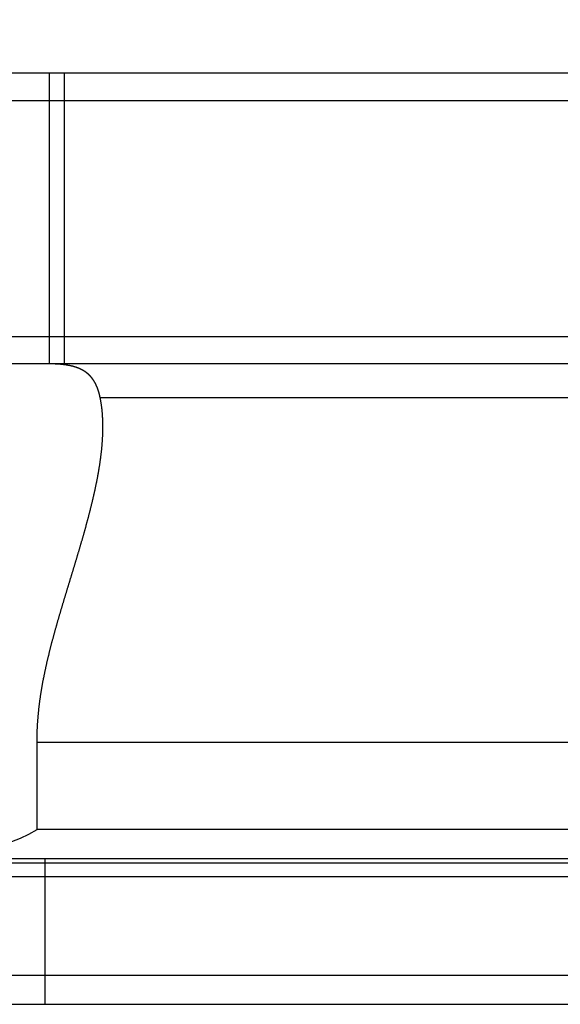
# Model space of a CAD drawing. Header units: millimetres. Extents: x 6 to 457, y 94 to 483.
# Tile 10 of 19: x 333 to 361, y 124 to 175. Entities that reach past the tile are written whole.
import ezdxf
from ezdxf.lldxf.tags import DXFTag

# ---------------------------------------------------------------- set-up
doc = ezdxf.new("R2010")
doc.units = ezdxf.units.MM
doc.header["$LTSCALE"] = 0.15
doc.layers.get('0').update_dxf_attribs({"linetype": 'CONTINUOUS'})
doc.layers.get('Defpoints').update_dxf_attribs({"linetype": 'CONTINUOUS'})
for name, color, linetype in [('2', 7, 'CONTINUOUS'), ('HID', 2, 'DASHED'), ('OUT', 3, 'CONTINUOUS')]:
    doc.layers.add(name, color=color, linetype=linetype)
doc.styles.add('DIM-7', font='SIMPLEX.shx', dxfattribs={"width": 0.7, "bigfont": 'chineset.shx'})
tags = doc.linetypes.add('DASHED', pattern=[25.72, 12.86, -12.86]).pattern_tags.tags
tags[6:7] = [DXFTag(74, 4), DXFTag(75, 0), DXFTag(340, '0'), DXFTag(46, 0.0), DXFTag(50, 0.0), DXFTag(44, 0.0), DXFTag(45, 0.0)]
tags[4:5] = [DXFTag(74, 4), DXFTag(75, 0), DXFTag(340, '0'), DXFTag(46, 0.0), DXFTag(50, 0.0), DXFTag(44, 0.0), DXFTag(45, 0.0)]
doc.dimstyles.new('CNS', dxfattribs={"dimscale": 1.5, "dimtxt": 3.5, "dimasz": 2.5, "dimexe": 1, "dimexo": 1.5, "dimgap": 0.09, "dimtad": 0, "dimdsep": 46, "dimtxsty": 'DIM-7', "dimcen": 0.09, "dimclrd": 4, "dimclre": 4, "dimclrt": 4, "dimadec": 0, "dimazin": 0, "dimtfac": 1, "dimtix": 1, "dimtmove": 2, "dimatfit": 3, "dimfxl": 1, "dimtvp": 0.971429, "dimtolj": 1, "dimarcsym": 0})

# ---------------------------------------------------------------- blocks, each defined once
blk = doc.blocks.new('*D152')
at = {"color": 7, "lineweight": -2}
for p, q in [((322.156, 174.123), (322.156, 186.648)), ((401.156, 174.123), (401.156, 186.648)), ((325.906, 185.148), (397.406, 185.148))]:
    blk.add_line(p, q, dxfattribs=at)
at = {"color": 7}
for points in [[(325.906, 185.773), (325.906, 184.523), (322.156, 185.148)], [(397.406, 185.773), (397.406, 184.523), (401.156, 185.148)]]:
    blk.add_solid(points, dxfattribs=at)
at = {"layer": 'Defpoints', "color": 0}
for p in [(401.156, 185.148), (322.156, 171.873), (401.156, 171.873)]:
    blk.add_point(p, dxfattribs=at)
at = {"color": 7, "insert": (361.656, 190.248), "char_height": 5.25, "attachment_point": 5, "style": 'DIM-7'}
blk.add_mtext('\\A1;79', dxfattribs=at)
blk = doc.blocks.new('*D153')
at = {"color": 7, "lineweight": -2}
for p, q in [((310.156, 173.125), (310.156, 198.137)), ((413.156, 173.125), (413.156, 198.137)), ((313.906, 196.637), (409.406, 196.637))]:
    blk.add_line(p, q, dxfattribs=at)
at = {"color": 7}
for points in [[(313.906, 197.262), (313.906, 196.012), (310.156, 196.637)], [(409.406, 197.262), (409.406, 196.012), (413.156, 196.637)]]:
    blk.add_solid(points, dxfattribs=at)
at = {"layer": 'Defpoints', "color": 0}
for p in [(413.156, 196.637), (310.156, 170.875), (413.156, 170.875)]:
    blk.add_point(p, dxfattribs=at)
at = {"color": 7, "insert": (361.656, 201.737), "char_height": 5.25, "attachment_point": 5, "style": 'DIM-7'}
blk.add_mtext('\\A1;103', dxfattribs=at)
blk = doc.blocks.new('*D163')
at = {"color": 7, "lineweight": -2}
for p, q in [((294.406, 172.825), (294.406, 210.639)), ((428.906, 172.825), (428.906, 210.639)), ((298.156, 209.139), (425.156, 209.139))]:
    blk.add_line(p, q, dxfattribs=at)
at = {"color": 7}
for points in [[(298.156, 209.764), (298.156, 208.514), (294.406, 209.139)], [(425.156, 209.764), (425.156, 208.514), (428.906, 209.139)]]:
    blk.add_solid(points, dxfattribs=at)
at = {"layer": 'Defpoints', "color": 0}
for p in [(428.906, 209.139), (294.406, 170.575), (428.906, 170.575)]:
    blk.add_point(p, dxfattribs=at)
at = {"color": 7, "insert": (361.656, 214.239), "char_height": 5.25, "attachment_point": 5, "style": 'DIM-7'}
blk.add_mtext('\\A1;134.5', dxfattribs=at)

msp = doc.modelspace()

# ---------------------------------------------------------------- linework, layer by layer
at = {"layer": '2', "color": 0, "linetype": 'Continuous'}
msp.add_line((272.04986, 131.16636), (445.01055, 131.16636), dxfattribs=at)
at = {"layer": 'HID', "color": 0}
for p, q in [((334.90641, 156.87348), (334.90641, 171.87348)), ((335.65641, 171.87348), (335.65641, 156.87348)), ((334.68632, 123.87349), (334.68632, 131.37348))]:
    msp.add_line(p, q, dxfattribs=at)
at = {"layer": 'OUT', "color": 0}
for p, q in [((322.15641, 171.87348), (401.15641, 171.87348)), ((401.15641, 170.42348), (322.15641, 170.42348)), ((401.15641, 158.27348), (322.15641, 158.27348)), ((401.15641, 156.87348), (322.15641, 156.87348)), ((337.51329, 155.13664), (385.79952, 155.13664)), ((334.26196, 132.87348), (334.26196, 137.37348)), ((334.26196, 137.37348), (389.05085, 137.37348)), ((389.05085, 132.87348), (334.26196, 132.87348)), ((401.15641, 131.37348), (322.15641, 131.37348)), ((271.68928, 130.45927), (445.01055, 130.45927)), ((271.29988, 125.3735), (445.01055, 125.3735)), ((225.18632, 123.87349), (445.01055, 123.87349))]:
    msp.add_line(p, q, dxfattribs=at)
for points in [[(337.51361, 155.13662, 0), (337.51161, 155.14682, 0), (337.50861, 155.15692, 0), (337.50661, 155.16702, 0), (337.50461, 155.17712, 0), (337.50261, 155.18722, 0), (337.50061, 155.19722, 0), (337.49761, 155.20722, 0), (337.49561, 155.21712, 0), (337.49361, 155.22702, 0), (337.49161, 155.23692, 0), (337.48861, 155.24682, 0), (337.48661, 155.25662, 0), (337.48461, 155.26642, 0), (337.48161, 155.27622, 0), (337.47961, 155.28592, 0), (337.47661, 155.29562, 0), (337.47461, 155.30532, 0), (337.47161, 155.31492, 0), (337.46961, 155.32452, 0), (337.46661, 155.33412, 0), (337.46461, 155.34372, 0), (337.46161, 155.35322, 0), (337.45961, 155.36272, 0), (337.45661, 155.37212, 0), (337.45461, 155.38152, 0), (337.45161, 155.39092, 0), (337.44861, 155.40032, 0), (337.44661, 155.40962, 0), (337.44361, 155.41892, 0), (337.44061, 155.42822, 0), (337.43761, 155.43742, 0), (337.43561, 155.44662, 0), (337.43261, 155.45582, 0), (337.42961, 155.46502, 0), (337.42661, 155.47412, 0), (337.42361, 155.48322, 0), (337.42061, 155.49222, 0), (337.41761, 155.50132, 0), (337.41561, 155.51032, 0), (337.41261, 155.51922, 0), (337.40961, 155.52822, 0), (337.40661, 155.53712, 0), (337.40361, 155.54592, 0), (337.39961, 155.55482, 0), (337.39661, 155.56362, 0), (337.39361, 155.57242, 0), (337.39061, 155.58112, 0), (337.38761, 155.58982, 0), (337.38461, 155.59852, 0), (337.38161, 155.60722, 0), (337.37761, 155.61582, 0), (337.37461, 155.62442, 0), (337.37161, 155.63302, 0), (337.36861, 155.64152, 0), (337.36461, 155.65012, 0), (337.36161, 155.65852, 0), (337.35861, 155.66702, 0), (337.35461, 155.67542, 0), (337.35161, 155.68382, 0), (337.34761, 155.69222, 0), (337.34461, 155.70052, 0), (337.34061, 155.70882, 0), (337.33761, 155.71712, 0), (337.33361, 155.72532, 0), (337.33061, 155.73352, 0), (337.32661, 155.74172, 0), (337.32361, 155.74982, 0), (337.31961, 155.75802, 0), (337.31561, 155.76602, 0), (337.31261, 155.77412, 0), (337.30861, 155.78212, 0), (337.30461, 155.79012, 0), (337.30061, 155.79812, 0), (337.29661, 155.80612, 0), (337.29361, 155.81402, 0), (337.28961, 155.82192, 0), (337.28561, 155.82972, 0), (337.28161, 155.83752, 0), (337.27761, 155.84532, 0), (337.27361, 155.85312, 0), (337.26961, 155.86082, 0), (337.26561, 155.86852, 0), (337.26161, 155.87622, 0), (337.25761, 155.88392, 0), (337.25361, 155.89152, 0), (337.24961, 155.89912, 0), (337.24461, 155.90662, 0), (337.24061, 155.91412, 0), (337.23661, 155.92162, 0), (337.23261, 155.92912, 0), (337.22861, 155.93662, 0), (337.22361, 155.94402, 0), (337.21961, 155.95142, 0), (337.21561, 155.95872, 0), (337.21061, 155.96602, 0), (337.20661, 155.97332, 0), (337.20161, 155.98062, 0), (337.19761, 155.98782, 0), (337.19261, 155.99502, 0), (337.18861, 156.00222, 0), (337.18361, 156.00942, 0), (337.17961, 156.01652, 0), (337.17461, 156.02362, 0), (337.16961, 156.03062, 0), (337.16561, 156.03772, 0), (337.16061, 156.04472, 0), (337.15561, 156.05162, 0), (337.15061, 156.05862, 0), (337.14661, 156.06552, 0), (337.14161, 156.07242, 0), (337.13661, 156.07922, 0), (337.13161, 156.08602, 0), (337.12661, 156.09282, 0), (337.12161, 156.09962, 0), (337.11661, 156.10632, 0), (337.11161, 156.11302, 0), (337.10661, 156.11972, 0), (337.10161, 156.12632, 0), (337.09661, 156.13292, 0), (337.09161, 156.13952, 0), (337.08661, 156.14602, 0), (337.08161, 156.15252, 0), (337.07561, 156.15892, 0), (337.07061, 156.16542, 0), (337.06561, 156.17182, 0), (337.06061, 156.17812, 0), (337.05461, 156.18452, 0), (337.04961, 156.19082, 0), (337.04461, 156.19712, 0), (337.03861, 156.20332, 0), (337.03361, 156.20952, 0), (337.02761, 156.21562, 0), (337.02261, 156.22182, 0), (337.01661, 156.22792, 0), (337.01161, 156.23392, 0), (337.00561, 156.24002, 0), (337.00061, 156.24602, 0), (336.99461, 156.25192, 0), (336.98861, 156.25782, 0), (336.98361, 156.26372, 0), (336.97761, 156.26962, 0), (336.97161, 156.27542, 0), (336.96661, 156.28122, 0), (336.96061, 156.28692, 0), (336.95461, 156.29262, 0), (336.94861, 156.29832, 0), (336.94261, 156.30392, 0), (336.93661, 156.30962, 0), (336.93161, 156.31512, 0), (336.92561, 156.32072, 0), (336.91961, 156.32622, 0), (336.91361, 156.33172, 0), (336.90761, 156.33712, 0), (336.90161, 156.34252, 0), (336.89561, 156.34792, 0), (336.88861, 156.35332, 0), (336.88261, 156.35862, 0), (336.87661, 156.36392, 0), (336.87061, 156.36912, 0), (336.86461, 156.37432, 0), (336.85861, 156.37952, 0), (336.85161, 156.38472, 0), (336.84561, 156.38982, 0), (336.83961, 156.39492, 0), (336.83261, 156.39992, 0), (336.82661, 156.40502, 0), (336.82061, 156.41002, 0), (336.81361, 156.41492, 0), (336.80761, 156.41992, 0), (336.80061, 156.42482, 0), (336.79461, 156.42962, 0), (336.78761, 156.43452, 0), (336.78161, 156.43932, 0), (336.77461, 156.44412, 0), (336.76761, 156.44882, 0), (336.76161, 156.45352, 0), (336.75461, 156.45822, 0), (336.74761, 156.46292, 0), (336.74061, 156.46752, 0), (336.73461, 156.47212, 0), (336.72761, 156.47662, 0), (336.72061, 156.48122, 0), (336.71361, 156.48572, 0), (336.70661, 156.49022, 0), (336.69961, 156.49462, 0), (336.69261, 156.49902, 0), (336.68661, 156.50342, 0), (336.67961, 156.50772, 0), (336.67161, 156.51212, 0), (336.66461, 156.51632, 0), (336.65761, 156.52062, 0), (336.65061, 156.52482, 0), (336.64361, 156.52902, 0), (336.63661, 156.53322, 0), (336.62961, 156.53742, 0), (336.62161, 156.54152, 0), (336.61461, 156.54562, 0), (336.60761, 156.54962, 0), (336.60061, 156.55362, 0), (336.59261, 156.55762, 0), (336.58561, 156.56162, 0), (336.57761, 156.56552, 0), (336.57061, 156.56952, 0), (336.56261, 156.57332, 0), (336.55561, 156.57722, 0), (336.54761, 156.58102, 0), (336.54061, 156.58482, 0), (336.53261, 156.58862, 0), (336.52561, 156.59232, 0), (336.51761, 156.59602, 0), (336.50961, 156.59972, 0), (336.50161, 156.60332, 0), (336.49461, 156.60702, 0), (336.48661, 156.61062, 0), (336.47861, 156.61412, 0), (336.47061, 156.61772, 0), (336.46261, 156.62122, 0), (336.45561, 156.62462, 0), (336.44761, 156.62812, 0), (336.43961, 156.63152, 0), (336.43161, 156.63492, 0), (336.42361, 156.63832, 0), (336.41561, 156.64162, 0), (336.40761, 156.64492, 0), (336.39861, 156.64822, 0), (336.39061, 156.65152, 0), (336.38261, 156.65472, 0), (336.37461, 156.65792, 0), (336.36661, 156.66112, 0), (336.35861, 156.66422, 0), (336.34961, 156.66732, 0), (336.34161, 156.67042, 0), (336.33361, 156.67352, 0), (336.32461, 156.67652, 0), (336.31661, 156.67952, 0), (336.30861, 156.68252, 0), (336.29961, 156.68552, 0), (336.29161, 156.68842, 0), (336.28261, 156.69132, 0), (336.27461, 156.69422, 0), (336.26561, 156.69702, 0), (336.25761, 156.69992, 0), (336.24861, 156.70272, 0), (336.24061, 156.70542, 0), (336.23161, 156.70822, 0), (336.22261, 156.71092, 0), (336.21461, 156.71362, 0), (336.20561, 156.71632, 0), (336.19661, 156.71892, 0), (336.18761, 156.72152, 0), (336.17961, 156.72412, 0), (336.17061, 156.72662, 0), (336.16161, 156.72922, 0), (336.15261, 156.73172, 0), (336.14361, 156.73422, 0), (336.13461, 156.73662, 0), (336.12561, 156.73912, 0), (336.11661, 156.74152, 0), (336.10761, 156.74382, 0), (336.09861, 156.74622, 0), (336.08961, 156.74852, 0), (336.08061, 156.75082, 0), (336.07161, 156.75312, 0), (336.06261, 156.75542, 0), (336.05361, 156.75762, 0), (336.04461, 156.75982, 0), (336.03561, 156.76202, 0), (336.02661, 156.76412, 0), (336.01661, 156.76632, 0), (336.00761, 156.76842, 0), (335.99861, 156.77042, 0), (335.98861, 156.77252, 0), (335.97961, 156.77452, 0), (335.97061, 156.77652, 0), (335.96061, 156.77852, 0), (335.95161, 156.78052, 0), (335.94261, 156.78242, 0), (335.93261, 156.78432, 0), (335.92361, 156.78622, 0), (335.91361, 156.78802, 0), (335.90461, 156.78992, 0), (335.89461, 156.79172, 0), (335.88561, 156.79352, 0), (335.87561, 156.79522, 0), (335.86661, 156.79702, 0), (335.85661, 156.79872, 0), (335.84661, 156.80042, 0), (335.83761, 156.80202, 0), (335.82761, 156.80372, 0), (335.81761, 156.80532, 0), (335.80861, 156.80692, 0), (335.79861, 156.80852, 0), (335.78861, 156.81002, 0), (335.77861, 156.81162, 0), (335.76861, 156.81312, 0), (335.75961, 156.81462, 0), (335.74961, 156.81602, 0), (335.73961, 156.81752, 0), (335.72961, 156.81892, 0), (335.71961, 156.82032, 0), (335.70961, 156.82172, 0), (335.69961, 156.82312, 0), (335.68961, 156.82442, 0), (335.67961, 156.82582, 0), (335.66961, 156.82712, 0), (335.65961, 156.82832, 0), (335.64961, 156.82962, 0), (335.63961, 156.83082, 0), (335.62861, 156.83212, 0), (335.61861, 156.83332, 0), (335.60861, 156.83442, 0), (335.59861, 156.83562, 0), (335.58861, 156.83672, 0), (335.57761, 156.83792, 0), (335.56761, 156.83902, 0), (335.55761, 156.84012, 0), (335.54661, 156.84112, 0), (335.53661, 156.84222, 0), (335.52661, 156.84322, 0), (335.51561, 156.84422, 0), (335.50561, 156.84522, 0), (335.49461, 156.84612, 0), (335.48461, 156.84712, 0), (335.47361, 156.84802, 0), (335.46361, 156.84892, 0), (335.45261, 156.84982, 0), (335.44261, 156.85072, 0), (335.43161, 156.85162, 0), (335.42061, 156.85242, 0), (335.41061, 156.85322, 0), (335.39961, 156.85402, 0), (335.38861, 156.85482, 0), (335.37861, 156.85562, 0), (335.36761, 156.85632, 0), (335.35661, 156.85712, 0), (335.34561, 156.85782, 0), (335.33561, 156.85852, 0), (335.32461, 156.85912, 0), (335.31361, 156.85982, 0), (335.30261, 156.86042, 0), (335.29161, 156.86112, 0), (335.28061, 156.86172, 0), (335.26961, 156.86232, 0), (335.25861, 156.86292, 0), (335.24761, 156.86342, 0), (335.23661, 156.86402, 0), (335.22561, 156.86452, 0), (335.21461, 156.86502, 0), (335.20361, 156.86552, 0), (335.19261, 156.86602, 0), (335.18161, 156.86642, 0), (335.17061, 156.86692, 0), (335.15961, 156.86732, 0), (335.14861, 156.86772, 0), (335.13761, 156.86812, 0), (335.12561, 156.86852, 0), (335.11461, 156.86892, 0), (335.10361, 156.86932, 0), (335.09261, 156.86962, 0), (335.08061, 156.86992, 0), (335.06961, 156.87022, 0), (335.05861, 156.87052, 0), (335.04661, 156.87082, 0), (335.03561, 156.87112, 0), (335.02461, 156.87132, 0), (335.01261, 156.87162, 0), (335.00161, 156.87182, 0), (334.98961, 156.87202, 0), (334.97861, 156.87222, 0), (334.96661, 156.87242, 0), (334.95561, 156.87252, 0), (334.94361, 156.87272, 0), (334.93261, 156.87282, 0), (334.92061, 156.87292, 0), (334.90961, 156.87302, 0), (334.89761, 156.87312, 0), (334.88561, 156.87322, 0), (334.87461, 156.87332, 0), (334.86261, 156.87342, 0), (334.85061, 156.87342, 0), (334.83961, 156.87342, 0), (334.82761, 156.87352, 0), (334.81561, 156.87352, 0)], [(334.26161, 137.37348, 0), (334.26161, 137.4089, 0), (334.26261, 137.44429, 0), (334.26261, 137.47968, 0), (334.26261, 137.51504, 0), (334.26261, 137.55039, 0), (334.26361, 137.58572, 0), (334.26361, 137.62103, 0), (334.26461, 137.65633, 0), (334.26561, 137.69161, 0), (334.26661, 137.72687, 0), (334.26661, 137.76212, 0), (334.26761, 137.79735, 0), (334.26861, 137.83257, 0), (334.27061, 137.86776, 0), (334.27161, 137.90295, 0), (334.27261, 137.93811, 0), (334.27361, 137.97326, 0), (334.27561, 138.0084, 0), (334.27661, 138.04351, 0), (334.27861, 138.07861, 0), (334.28061, 138.1137, 0), (334.28261, 138.14877, 0), (334.28361, 138.18382, 0), (334.28561, 138.21886, 0), (334.28761, 138.25388, 0), (334.28961, 138.28889, 0), (334.29261, 138.32388, 0), (334.29461, 138.35885, 0), (334.29661, 138.39381, 0), (334.29861, 138.42876, 0), (334.30161, 138.46368, 0), (334.30361, 138.4986, 0), (334.30661, 138.53349, 0), (334.30961, 138.56838, 0), (334.31261, 138.60324, 0), (334.31461, 138.6381, 0), (334.31761, 138.67293, 0), (334.32061, 138.70775, 0), (334.32361, 138.74256, 0), (334.32661, 138.77735, 0), (334.33061, 138.81213, 0), (334.33361, 138.84689, 0), (334.33661, 138.88163, 0), (334.34061, 138.91636, 0), (334.34361, 138.95108, 0), (334.34761, 138.98578, 0), (334.35061, 139.02047, 0), (334.35461, 139.05514, 0), (334.35861, 139.0898, 0), (334.36261, 139.12444, 0), (334.36661, 139.15907, 0), (334.37061, 139.19369, 0), (334.37461, 139.22829, 0), (334.37861, 139.26287, 0), (334.38261, 139.29745, 0), (334.38661, 139.332, 0), (334.39161, 139.36655, 0), (334.39561, 139.40108, 0), (334.40061, 139.43559, 0), (334.40461, 139.47009, 0), (334.40961, 139.50458, 0), (334.41361, 139.53905, 0), (334.41861, 139.57351, 0), (334.42361, 139.60796, 0), (334.42861, 139.64239, 0), (334.43361, 139.6768, 0), (334.43861, 139.71121, 0), (334.44361, 139.7456, 0), (334.44861, 139.77998, 0), (334.45361, 139.81434, 0), (334.45861, 139.84869, 0), (334.46461, 139.88302, 0), (334.46961, 139.91735, 0), (334.47461, 139.95166, 0), (334.48061, 139.98596, 0), (334.48561, 140.02025, 0), (334.49161, 140.05453, 0), (334.49761, 140.0888, 0), (334.50261, 140.12305, 0), (334.50861, 140.15729, 0), (334.51461, 140.19152, 0), (334.52061, 140.22574, 0), (334.52661, 140.25995, 0), (334.53261, 140.29415, 0), (334.53861, 140.32833, 0), (334.54461, 140.36251, 0), (334.55061, 140.39667, 0), (334.55761, 140.43082, 0), (334.56361, 140.46496, 0), (334.56961, 140.49908, 0), (334.57661, 140.5332, 0), (334.58261, 140.5673, 0), (334.58961, 140.60139, 0), (334.59561, 140.63547, 0), (334.60261, 140.66954, 0), (334.60861, 140.7036, 0), (334.61561, 140.73764, 0), (334.62261, 140.77168, 0), (334.62961, 140.8057, 0), (334.63661, 140.83971, 0), (334.64361, 140.8737, 0), (334.64961, 140.90769, 0), (334.65761, 140.94166, 0), (334.66461, 140.97563, 0), (334.67161, 141.00958, 0), (334.67861, 141.04352, 0), (334.68561, 141.07744, 0), (334.69261, 141.11136, 0), (334.70061, 141.14526, 0), (334.70761, 141.17915, 0), (334.71461, 141.21303, 0), (334.72261, 141.2469, 0), (334.72961, 141.28076, 0), (334.73761, 141.3146, 0), (334.74461, 141.34843, 0), (334.75261, 141.38225, 0), (334.75961, 141.41606, 0), (334.76761, 141.44986, 0), (334.77561, 141.48364, 0), (334.78361, 141.51742, 0), (334.79061, 141.55118, 0), (334.79861, 141.58493, 0), (334.80661, 141.61866, 0), (334.81461, 141.65239, 0), (334.82261, 141.6861, 0), (334.83061, 141.7198, 0), (334.83861, 141.75349, 0), (334.84661, 141.78717, 0), (334.85461, 141.82084, 0), (334.86261, 141.85449, 0), (334.87061, 141.88814, 0), (334.87961, 141.92177, 0), (334.88761, 141.95538, 0), (334.89561, 141.98899, 0), (334.90361, 142.02258, 0), (334.91261, 142.05616, 0), (334.92061, 142.08973, 0), (334.92961, 142.12329, 0), (334.93761, 142.15684, 0), (334.94661, 142.19037, 0), (334.95461, 142.22389, 0), (334.96361, 142.2574, 0), (334.97161, 142.2909, 0), (334.98061, 142.32438, 0), (334.98861, 142.35785, 0), (334.99761, 142.39129, 0), (335.00661, 142.42471, 0), (335.01461, 142.4581, 0), (335.02361, 142.49147, 0), (335.03261, 142.52482, 0), (335.04161, 142.55815, 0), (335.04961, 142.59145, 0), (335.05861, 142.62473, 0), (335.06761, 142.65799, 0), (335.07661, 142.69122, 0), (335.08561, 142.72443, 0), (335.09461, 142.75762, 0), (335.10361, 142.79079, 0), (335.11261, 142.82393, 0), (335.12161, 142.85706, 0), (335.13061, 142.89016, 0), (335.13961, 142.92324, 0), (335.14861, 142.9563, 0), (335.15761, 142.98933, 0), (335.16661, 143.02235, 0), (335.17561, 143.05534, 0), (335.18461, 143.08831, 0), (335.19361, 143.12126, 0), (335.20261, 143.15419, 0), (335.21161, 143.1871, 0), (335.22161, 143.21998, 0), (335.23061, 143.25285, 0), (335.23961, 143.28569, 0), (335.24861, 143.31852, 0), (335.25761, 143.35132, 0), (335.26761, 143.3841, 0), (335.27661, 143.41686, 0), (335.28561, 143.44961, 0), (335.29561, 143.48233, 0), (335.30461, 143.51503, 0), (335.31361, 143.54771, 0), (335.32361, 143.58037, 0), (335.33261, 143.61302, 0), (335.34161, 143.64564, 0), (335.35161, 143.67824, 0), (335.36061, 143.71082, 0), (335.37061, 143.74339, 0), (335.37961, 143.77593, 0), (335.38861, 143.80845, 0), (335.39861, 143.84096, 0), (335.40761, 143.87344, 0), (335.41761, 143.90591, 0), (335.42661, 143.93836, 0), (335.43661, 143.97079, 0), (335.44561, 144.0032, 0), (335.45561, 144.03559, 0), (335.46461, 144.06797, 0), (335.47461, 144.10032, 0), (335.48361, 144.13266, 0), (335.49361, 144.16498, 0), (335.50261, 144.19728, 0), (335.51261, 144.22956, 0), (335.52261, 144.26183, 0), (335.53161, 144.29407, 0), (335.54161, 144.3263, 0), (335.55061, 144.35852, 0), (335.56061, 144.39071, 0), (335.56961, 144.42289, 0), (335.57961, 144.45505, 0), (335.58961, 144.48719, 0), (335.59861, 144.51931, 0), (335.60861, 144.55142, 0), (335.61861, 144.58351, 0), (335.62761, 144.61559, 0), (335.63761, 144.64764, 0), (335.64661, 144.67969, 0), (335.65661, 144.71171, 0), (335.66661, 144.74372, 0), (335.67561, 144.77571, 0), (335.68561, 144.80768, 0), (335.69561, 144.83964, 0), (335.70461, 144.87158, 0), (335.71461, 144.90351, 0), (335.72361, 144.93542, 0), (335.73361, 144.96731, 0), (335.74361, 144.99918, 0), (335.75261, 145.03104, 0), (335.76261, 145.06289, 0), (335.77261, 145.09472, 0), (335.78161, 145.12653, 0), (335.79161, 145.15832, 0), (335.80161, 145.1901, 0), (335.81061, 145.22187, 0), (335.82061, 145.25362, 0), (335.83061, 145.28535, 0), (335.83961, 145.31707, 0), (335.84961, 145.34877, 0), (335.85961, 145.38045, 0), (335.86861, 145.41213, 0), (335.87861, 145.44378, 0), (335.88761, 145.47542, 0), (335.89761, 145.50704, 0), (335.90761, 145.53865, 0), (335.91661, 145.57025, 0), (335.92661, 145.60183, 0), (335.93661, 145.63339, 0), (335.94561, 145.66494, 0), (335.95561, 145.69647, 0), (335.96461, 145.72799, 0), (335.97461, 145.75949, 0), (335.98461, 145.79098, 0), (335.99361, 145.82246, 0), (336.00361, 145.85391, 0), (336.01261, 145.88536, 0), (336.02261, 145.91679, 0), (336.03161, 145.9482, 0), (336.04161, 145.9796, 0), (336.05161, 146.01099, 0), (336.06061, 146.04236, 0), (336.07061, 146.07372, 0), (336.07961, 146.10506, 0), (336.08961, 146.13639, 0), (336.09861, 146.16771, 0), (336.10861, 146.19901, 0), (336.11761, 146.2303, 0), (336.12761, 146.26157, 0), (336.13661, 146.29283, 0), (336.14661, 146.32407, 0), (336.15561, 146.3553, 0), (336.16561, 146.38652, 0), (336.17461, 146.41772, 0), (336.18461, 146.44891, 0), (336.19361, 146.48009, 0), (336.20261, 146.51125, 0), (336.21261, 146.5424, 0), (336.22161, 146.57354, 0), (336.23161, 146.60466, 0), (336.24061, 146.63577, 0), (336.24961, 146.66686, 0), (336.25961, 146.69795, 0), (336.26861, 146.72902, 0), (336.27761, 146.76007, 0), (336.28761, 146.79111, 0), (336.29661, 146.82214, 0), (336.30561, 146.85316, 0), (336.31561, 146.88416, 0), (336.32461, 146.91516, 0), (336.33361, 146.94613, 0), (336.34361, 146.9771, 0), (336.35261, 147.00805, 0), (336.36161, 147.03899, 0), (336.37061, 147.06992, 0), (336.37961, 147.10083, 0), (336.38961, 147.13174, 0), (336.39861, 147.16263, 0), (336.40761, 147.1935, 0), (336.41661, 147.22437, 0), (336.42561, 147.25522, 0), (336.43461, 147.28606, 0), (336.44361, 147.31688, 0), (336.45261, 147.3477, 0), (336.46261, 147.3785, 0), (336.47161, 147.40929, 0), (336.48061, 147.44007, 0), (336.48961, 147.47083, 0), (336.49861, 147.50158, 0), (336.50761, 147.53233, 0), (336.51661, 147.56305, 0), (336.52561, 147.59377, 0), (336.53361, 147.62447, 0), (336.54261, 147.65517, 0), (336.55161, 147.68585, 0), (336.56061, 147.71652, 0), (336.56961, 147.74717, 0), (336.57861, 147.77782, 0), (336.58761, 147.80845, 0), (336.59661, 147.83907, 0), (336.60461, 147.86968, 0), (336.61361, 147.90028, 0), (336.62261, 147.93086, 0), (336.63161, 147.96144, 0), (336.63961, 147.992, 0), (336.64861, 148.02255, 0), (336.65761, 148.05309, 0), (336.66561, 148.08362, 0), (336.67461, 148.11413, 0), (336.68361, 148.14464, 0), (336.69161, 148.17513, 0), (336.70061, 148.20561, 0), (336.70861, 148.23608, 0), (336.71761, 148.26654, 0), (336.72561, 148.29699, 0), (336.73461, 148.32742, 0), (336.74261, 148.35785, 0), (336.75161, 148.38826, 0), (336.75961, 148.41867, 0), (336.76861, 148.44906, 0), (336.77661, 148.47944, 0), (336.78461, 148.50981, 0), (336.79361, 148.54017, 0), (336.80161, 148.57052, 0), (336.80961, 148.60085, 0), (336.81761, 148.63118, 0), (336.82661, 148.6615, 0), (336.83461, 148.6918, 0), (336.84261, 148.72209, 0), (336.85061, 148.75238, 0), (336.85861, 148.78265, 0), (336.86661, 148.81291, 0), (336.87561, 148.84316, 0), (336.88361, 148.8734, 0), (336.89161, 148.90363, 0), (336.89961, 148.93385, 0), (336.90761, 148.96406, 0), (336.91561, 148.99426, 0), (336.92261, 149.02445, 0), (336.93061, 149.05463, 0), (336.93861, 149.08479, 0), (336.94661, 149.11495, 0), (336.95461, 149.1451, 0), (336.96261, 149.17524, 0), (336.96961, 149.20537, 0), (336.97761, 149.2355, 0), (336.98561, 149.26562, 0), (336.99361, 149.29573, 0), (337.00061, 149.32583, 0), (337.00861, 149.35593, 0), (337.01561, 149.38601, 0), (337.02361, 149.41609, 0), (337.03161, 149.44616, 0), (337.03861, 149.47621, 0), (337.04661, 149.50626, 0), (337.05361, 149.5363, 0), (337.06061, 149.56632, 0), (337.06861, 149.59634, 0), (337.07561, 149.62634, 0), (337.08261, 149.65633, 0), (337.09061, 149.68631, 0), (337.09761, 149.71628, 0), (337.10461, 149.74623, 0), (337.11161, 149.77617, 0), (337.11961, 149.8061, 0), (337.12661, 149.83601, 0), (337.13361, 149.86591, 0), (337.14061, 149.8958, 0), (337.14761, 149.92567, 0), (337.15461, 149.95552, 0), (337.16161, 149.98537, 0), (337.16861, 150.01519, 0), (337.17461, 150.045, 0), (337.18161, 150.07479, 0), (337.18861, 150.10457, 0), (337.19561, 150.13433, 0), (337.20261, 150.16407, 0), (337.20861, 150.19379, 0), (337.21561, 150.2235, 0), (337.22261, 150.25319, 0), (337.22861, 150.28285, 0), (337.23561, 150.31251, 0), (337.24161, 150.34214, 0), (337.24861, 150.37175, 0), (337.25461, 150.40134, 0), (337.26061, 150.43091, 0), (337.26761, 150.46046, 0), (337.27361, 150.48999, 0), (337.27961, 150.5195, 0), (337.28661, 150.54899, 0), (337.29261, 150.57846, 0), (337.29861, 150.6079, 0), (337.30461, 150.63732, 0), (337.31061, 150.66672, 0), (337.31661, 150.69609, 0), (337.32261, 150.72545, 0), (337.32861, 150.75477, 0), (337.33461, 150.78408, 0), (337.34061, 150.81336, 0), (337.34561, 150.84261, 0), (337.35161, 150.87184, 0), (337.35761, 150.90105, 0), (337.36261, 150.93023, 0), (337.36861, 150.95938, 0), (337.37461, 150.98851, 0), (337.37961, 151.01761, 0), (337.38561, 151.04668, 0), (337.39061, 151.07573, 0), (337.39561, 151.10474, 0), (337.40161, 151.13374, 0), (337.40661, 151.1627, 0), (337.41161, 151.19163, 0), (337.41661, 151.22054, 0), (337.42261, 151.24941, 0), (337.42761, 151.27826, 0), (337.43261, 151.30708, 0), (337.43761, 151.33588, 0), (337.44261, 151.36465, 0), (337.44761, 151.39339, 0), (337.45161, 151.42211, 0), (337.45661, 151.45081, 0), (337.46161, 151.47948, 0), (337.46661, 151.50812, 0), (337.47061, 151.53675, 0), (337.47561, 151.56534, 0), (337.47961, 151.59391, 0), (337.48461, 151.62245, 0), (337.48861, 151.65097, 0), (337.49361, 151.67947, 0), (337.49761, 151.70794, 0), (337.50161, 151.73638, 0), (337.50661, 151.7648, 0), (337.51061, 151.7932, 0), (337.51461, 151.82157, 0), (337.51861, 151.84991, 0), (337.52261, 151.87823, 0), (337.52661, 151.90652, 0), (337.53061, 151.93479, 0), (337.53461, 151.96304, 0), (337.53861, 151.99125, 0), (337.54161, 152.01945, 0), (337.54561, 152.04762, 0), (337.54961, 152.07576, 0), (337.55261, 152.10388, 0), (337.55661, 152.13197, 0), (337.55961, 152.16004, 0), (337.56361, 152.18809, 0), (337.56661, 152.21611, 0), (337.57061, 152.2441, 0), (337.57361, 152.27207, 0), (337.57661, 152.30001, 0), (337.57961, 152.32793, 0), (337.58261, 152.35583, 0), (337.58561, 152.3837, 0), (337.58861, 152.41154, 0), (337.59161, 152.43936, 0), (337.59461, 152.46716, 0), (337.59761, 152.49493, 0), (337.59961, 152.52267, 0), (337.60261, 152.55039, 0), (337.60561, 152.57809, 0), (337.60761, 152.60576, 0), (337.61061, 152.6334, 0), (337.61261, 152.66102, 0), (337.61561, 152.68862, 0), (337.61761, 152.71619, 0), (337.61961, 152.74374, 0), (337.62161, 152.77122, 0), (337.62361, 152.79872, 0), (337.62561, 152.82622, 0), (337.62761, 152.85372, 0), (337.62961, 152.88112, 0), (337.63161, 152.90852, 0), (337.63361, 152.93582, 0), (337.63561, 152.96322, 0), (337.63661, 152.99052, 0), (337.63861, 153.01782, 0), (337.63961, 153.04512, 0), (337.64161, 153.07232, 0), (337.64261, 153.09962, 0), (337.64461, 153.12682, 0), (337.64561, 153.15392, 0), (337.64661, 153.18112, 0), (337.64761, 153.20822, 0), (337.64861, 153.23532, 0), (337.64961, 153.26242, 0), (337.65061, 153.28942, 0), (337.65161, 153.31652, 0), (337.65261, 153.34352, 0), (337.65361, 153.37052, 0), (337.65361, 153.39742, 0), (337.65461, 153.42442, 0), (337.65461, 153.45132, 0), (337.65561, 153.47822, 0), (337.65561, 153.50512, 0), (337.65561, 153.53192, 0), (337.65661, 153.55882, 0), (337.65661, 153.58562, 0), (337.65661, 153.61242, 0), (337.65661, 153.63912, 0), (337.65661, 153.66582, 0), (337.65661, 153.69262, 0), (337.65561, 153.71922, 0), (337.65561, 153.74592, 0), (337.65561, 153.77252, 0), (337.65461, 153.79912, 0), (337.65461, 153.82572, 0), (337.65361, 153.85222, 0), (337.65261, 153.87872, 0), (337.65161, 153.90522, 0), (337.65161, 153.93172, 0), (337.65061, 153.95812, 0), (337.64961, 153.98452, 0), (337.64861, 154.01092, 0), (337.64661, 154.03722, 0), (337.64561, 154.06352, 0), (337.64461, 154.08982, 0), (337.64261, 154.11612, 0), (337.64161, 154.14232, 0), (337.63961, 154.16852, 0), (337.63861, 154.19462, 0), (337.63661, 154.22072, 0), (337.63461, 154.24682, 0), (337.63261, 154.27292, 0), (337.63061, 154.29892, 0), (337.62861, 154.32492, 0), (337.62661, 154.35082, 0), (337.62361, 154.37682, 0), (337.62161, 154.40262, 0), (337.61961, 154.42852, 0), (337.61661, 154.45432, 0), (337.61361, 154.48012, 0), (337.61161, 154.50582, 0), (337.60861, 154.53152, 0), (337.60561, 154.55722, 0), (337.60261, 154.58282, 0), (337.59961, 154.60842, 0), (337.59661, 154.63402, 0), (337.59261, 154.65952, 0), (337.58961, 154.68502, 0), (337.58661, 154.71042, 0), (337.58261, 154.73582, 0), (337.57961, 154.76122, 0), (337.57561, 154.78652, 0), (337.57161, 154.81182, 0), (337.56761, 154.83702, 0), (337.56361, 154.86222, 0), (337.55961, 154.88742, 0), (337.55561, 154.91252, 0), (337.55161, 154.93762, 0), (337.54661, 154.96262, 0), (337.54261, 154.98762, 0), (337.53761, 155.01252, 0), (337.53261, 155.03742, 0), (337.52861, 155.06232, 0), (337.52361, 155.08712, 0), (337.51861, 155.11192, 0), (337.51361, 155.13662, 0)]]:
    msp.add_polyline3d(points, dxfattribs=at)
msp.add_arc((330.65641, 138.87348), 7, 238.997281, 301.002719, dxfattribs=at)

# ---------------------------------------------------------------- dimensions: what is measured, and where the dimension line sits
at = {"color": 0}
for base, p1, p2, picture, middle in [((428.90641, 209.13854), (294.40641, 170.57484), (428.90641, 170.57484), '*D163', (361.65641, 214.23854)), ((413.15641, 196.63703), (310.15641, 170.87484), (413.15641, 170.87484), '*D153', (361.65641, 201.73703))]:
    dim = msp.add_linear_dim(base=base, p1=p1, p2=p2, dimstyle='CNS', override={"dimclrd": 7, "dimclre": 7, "dimclrt": 7}, dxfattribs=at)
    dim.commit()
    dim.dimension.update_dxf_attribs({"geometry": picture, "text_midpoint": middle})
dim = msp.add_linear_dim(base=(401.15641, 185.14821), p1=(322.15641, 171.87348), p2=(401.15641, 171.87348), angle=180, dimstyle='CNS', override={"dimclrd": 7, "dimclre": 7, "dimclrt": 7}, dxfattribs=at)
dim.commit()
dim.dimension.update_dxf_attribs({"geometry": '*D152', "text_midpoint": (361.65641, 190.24821)})

doc.saveas('drawing.dxf')
